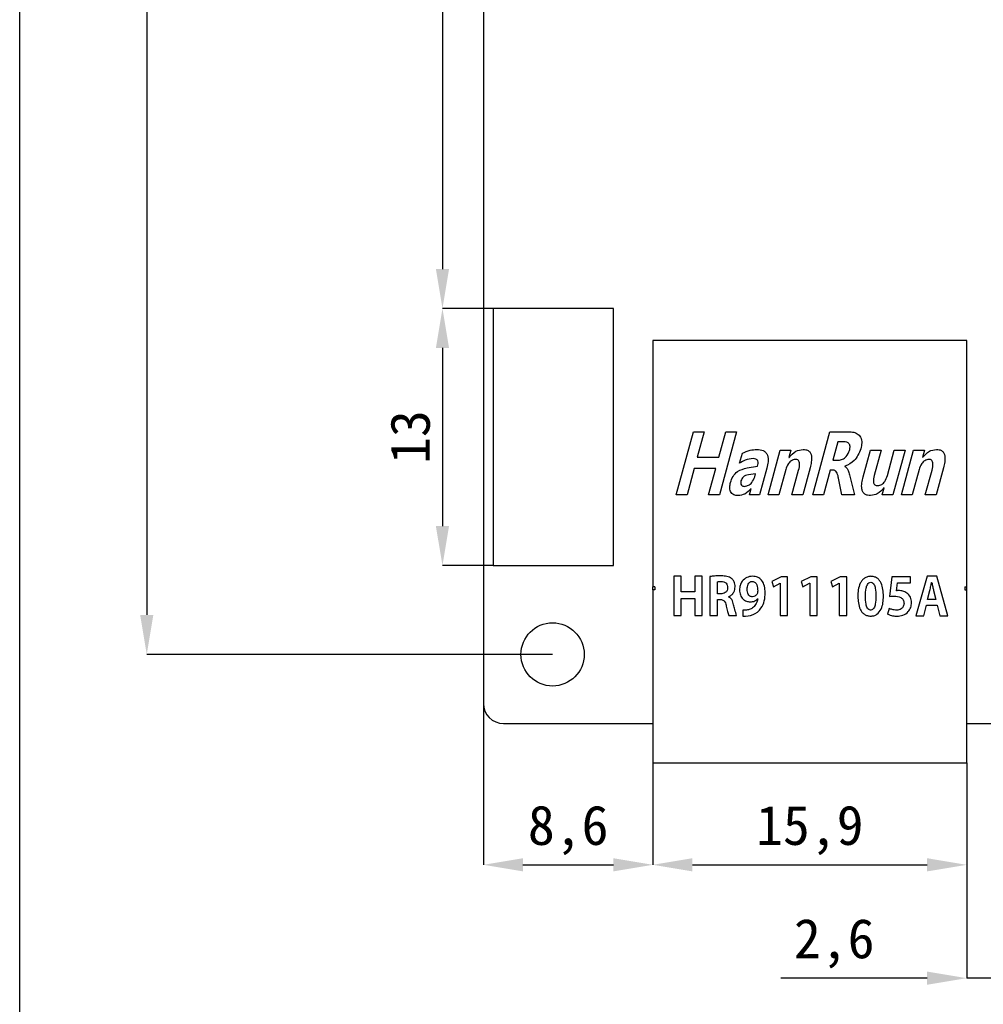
# Model space of a CAD drawing. Header units: millimetres. Extents: x 1628 to 1925, y 2096 to 2516.
# Tile 20 of 40: x 1628 to 1676, y 2345 to 2394. Entities that reach past the tile are written whole.
import ezdxf

# ---------------------------------------------------------------- set-up
doc = ezdxf.new("R2010")
doc.units = ezdxf.units.MM
doc.styles.add('黑体高度2mm', font='simhei.ttf', dxfattribs={"height": 2})
doc.dimstyles.new('红色高度2mm', dxfattribs={"dimtxt": 2, "dimasz": 2, "dimexe": 0, "dimexo": 0, "dimtad": 1, "dimdec": 1, "dimtxsty": '黑体高度2mm', "dimcen": 2.5, "dimclrd": 1, "dimclre": 1, "dimclrt": 1, "dimadec": 0, "dimazin": 0, "dimtfac": 1, "dimtdec": 1, "dimtmove": 0, "dimatfit": 3, "dimfxl": 1, "dimarcsym": 0})

# ---------------------------------------------------------------- blocks, each defined once
blk = doc.blocks.new('*D22')
at = {"color": 1, "lineweight": -2, "transparency": 16777216}
for p, q in [((1654.5, 2430.303), (1633.96, 2430.303)), ((1633.96, 2428.303), (1633.96, 2364.303)), ((1654.5, 2362.303), (1633.96, 2362.303))]:
    blk.add_line(p, q, dxfattribs=at)
at = {"color": 1, "transparency": 16777216}
for points in [[(1633.626, 2428.303), (1634.293, 2428.303), (1633.96, 2430.303)], [(1633.626, 2364.303), (1634.293, 2364.303), (1633.96, 2362.303)]]:
    blk.add_solid(points, dxfattribs=at)
at = {"layer": 'Defpoints', "color": 0, "transparency": 16777216}
for p in [(1654.5, 2430.303), (1633.96, 2362.303), (1654.5, 2362.303)]:
    blk.add_point(p, dxfattribs=at)
at = {"color": 1, "transparency": 16777216, "insert": (1632.335, 2396.303), "char_height": 2, "attachment_point": 5, "rotation": 90, "style": '黑体高度2mm'}
blk.add_mtext('68', dxfattribs=at)
blk = doc.blocks.new('*D33')
at = {"color": 1, "lineweight": -2, "transparency": 16777216}
for p, q in [((1651.5, 2379.823), (1648.927, 2379.823)), ((1648.927, 2377.823), (1648.927, 2368.803)), ((1651.5, 2366.803), (1648.927, 2366.803))]:
    blk.add_line(p, q, dxfattribs=at)
at = {"color": 1, "transparency": 16777216}
for points in [[(1648.593, 2377.823), (1649.26, 2377.823), (1648.927, 2379.823)], [(1648.593, 2368.803), (1649.26, 2368.803), (1648.927, 2366.803)]]:
    blk.add_solid(points, dxfattribs=at)
at = {"layer": 'Defpoints', "color": 0, "transparency": 16777216}
for p in [(1651.5, 2379.823), (1648.927, 2366.803), (1651.5, 2366.803)]:
    blk.add_point(p, dxfattribs=at)
at = {"color": 1, "transparency": 16777216, "insert": (1647.302, 2373.313), "char_height": 2, "attachment_point": 5, "rotation": 90, "style": '黑体高度2mm'}
blk.add_mtext('13', dxfattribs=at)
blk = doc.blocks.new('*D44')
at = {"color": 1, "lineweight": -2, "transparency": 16777216}
for p, q in [((1659.58, 2356.803), (1659.58, 2351.646)), ((1675.46, 2356.803), (1675.46, 2351.646)), ((1661.58, 2351.646), (1673.46, 2351.646))]:
    blk.add_line(p, q, dxfattribs=at)
at = {"color": 1, "transparency": 16777216}
for points in [[(1661.58, 2351.98), (1661.58, 2351.313), (1659.58, 2351.646)], [(1673.46, 2351.98), (1673.46, 2351.313), (1675.46, 2351.646)]]:
    blk.add_solid(points, dxfattribs=at)
at = {"layer": 'Defpoints', "color": 0, "transparency": 16777216}
for p in [(1659.58, 2356.803), (1675.46, 2356.803), (1675.46, 2351.646)]:
    blk.add_point(p, dxfattribs=at)
at = {"color": 1, "transparency": 16777216, "insert": (1667.52, 2353.395), "char_height": 2, "attachment_point": 5, "style": '黑体高度2mm'}
blk.add_mtext('15,9', dxfattribs=at)
blk = doc.blocks.new('*D81')
at = {"color": 1, "lineweight": -2, "transparency": 16777216}
for p, q in [((1651.5, 2412.783), (1648.927, 2412.783)), ((1648.927, 2410.783), (1648.927, 2381.823)), ((1651.5, 2379.823), (1648.927, 2379.823))]:
    blk.add_line(p, q, dxfattribs=at)
at = {"color": 1, "transparency": 16777216}
for points in [[(1648.593, 2410.783), (1649.26, 2410.783), (1648.927, 2412.783)], [(1648.593, 2381.823), (1649.26, 2381.823), (1648.927, 2379.823)]]:
    blk.add_solid(points, dxfattribs=at)
at = {"layer": 'Defpoints', "color": 0, "transparency": 16777216}
for p in [(1651.5, 2412.783), (1648.927, 2379.823), (1651.5, 2379.823)]:
    blk.add_point(p, dxfattribs=at)
at = {"color": 1, "transparency": 16777216, "insert": (1647.302, 2396.303), "char_height": 2, "attachment_point": 5, "rotation": 90, "style": '黑体高度2mm'}
blk.add_mtext('33', dxfattribs=at)
blk = doc.blocks.new('*D83')
at = {"color": 1, "lineweight": -2, "transparency": 16777216}
for p, q in [((1675.46, 2356.803), (1675.46, 2345.906)), ((1678.08, 2356.803), (1678.08, 2345.906)), ((1673.46, 2345.906), (1666.053, 2345.906)), ((1678.08, 2345.906), (1675.46, 2345.906)), ((1680.08, 2345.906), (1682.08, 2345.906))]:
    blk.add_line(p, q, dxfattribs=at)
at = {"color": 1, "transparency": 16777216}
for points in [[(1673.46, 2346.239), (1673.46, 2345.572), (1675.46, 2345.906)], [(1680.08, 2346.239), (1680.08, 2345.572), (1678.08, 2345.906)]]:
    blk.add_solid(points, dxfattribs=at)
at = {"layer": 'Defpoints', "color": 0, "transparency": 16777216}
for p in [(1675.46, 2356.803), (1678.08, 2356.803), (1675.46, 2345.906)]:
    blk.add_point(p, dxfattribs=at)
at = {"color": 1, "transparency": 16777216, "insert": (1668.756, 2347.654), "char_height": 2, "attachment_point": 5, "style": '黑体高度2mm'}
blk.add_mtext('2,6', dxfattribs=at)
blk = doc.blocks.new('*D87')
at = {"color": 1, "lineweight": -2, "transparency": 16777216}
for p, q in [((1651, 2359.819), (1651, 2351.646)), ((1659.58, 2359.819), (1659.58, 2351.646)), ((1653, 2351.646), (1657.58, 2351.646))]:
    blk.add_line(p, q, dxfattribs=at)
at = {"color": 1, "transparency": 16777216}
for points in [[(1653, 2351.98), (1653, 2351.313), (1651, 2351.646)], [(1657.58, 2351.98), (1657.58, 2351.313), (1659.58, 2351.646)]]:
    blk.add_solid(points, dxfattribs=at)
at = {"layer": 'Defpoints', "color": 0, "transparency": 16777216}
for p in [(1651, 2359.819), (1659.58, 2359.819), (1659.58, 2351.646)]:
    blk.add_point(p, dxfattribs=at)
at = {"color": 1, "transparency": 16777216, "insert": (1655.29, 2353.395), "char_height": 2, "attachment_point": 5, "style": '黑体高度2mm'}
blk.add_mtext('8,6', dxfattribs=at)

msp = doc.modelspace()

# ---------------------------------------------------------------- linework, layer by layer
at = {"color": 7, "linetype": 'Continuous', "lineweight": 25}
for p, q in [((1651, 2432.787), (1651, 2359.819)), ((1657.58, 2379.823), (1651.5, 2379.823)), ((1651.5, 2379.823), (1651.5, 2366.803)), ((1657.58, 2366.803), (1657.58, 2379.823)), ((1659.58, 2378.203), (1659.58, 2365.73)), ((1659.68, 2378.203), (1659.58, 2378.203)), ((1675.36, 2378.203), (1659.68, 2378.203)), ((1675.46, 2378.203), (1675.36, 2378.203)), ((1675.46, 2365.73), (1675.46, 2378.203)), ((1660.76, 2370.385), (1661.632, 2373.585)), ((1661.632, 2373.585), (1662.179, 2373.585)), ((1662.179, 2373.585), (1661.827, 2372.298)), ((1662.92, 2372.298), (1663.271, 2373.585)), ((1663.818, 2373.585), (1662.945, 2370.385)), ((1663.271, 2373.585), (1663.818, 2373.585)), ((1667.667, 2370.385), (1668.54, 2373.585)), ((1668.54, 2373.585), (1669.429, 2373.585)), ((1668.945, 2373.078), (1668.69, 2372.141)), ((1669.228, 2373.078), (1668.945, 2373.078)), ((1663.966, 2371.985), (1664.106, 2372.495)), ((1665.404, 2370.385), (1666.021, 2372.649)), ((1666.021, 2372.649), (1666.567, 2372.649)), ((1666.567, 2372.649), (1666.465, 2372.273)), ((1670.217, 2371.293), (1670.587, 2372.649)), ((1670.587, 2372.649), (1671.133, 2372.649)), ((1671.133, 2372.649), (1670.781, 2371.357)), ((1671.446, 2371.365), (1671.796, 2372.649)), ((1672.343, 2372.649), (1671.726, 2370.385)), ((1671.796, 2372.649), (1672.343, 2372.649)), ((1672.155, 2370.385), (1672.772, 2372.649)), ((1672.772, 2372.649), (1673.318, 2372.649)), ((1673.318, 2372.649), (1673.216, 2372.273)), ((1661.827, 2372.298), (1662.92, 2372.298)), ((1666.465, 2372.273), (1666.471, 2372.273)), ((1668.69, 2372.141), (1668.962, 2372.141)), ((1673.216, 2372.273), (1673.223, 2372.273)), ((1661.668, 2371.712), (1661.306, 2370.385)), ((1662.76, 2371.712), (1661.668, 2371.712)), ((1662.399, 2370.385), (1662.76, 2371.712)), ((1664.345, 2371.751), (1664.878, 2371.834)), ((1664.774, 2371.454), (1664.412, 2371.4)), ((1664.732, 2371.298), (1664.774, 2371.454)), ((1665.345, 2371.743), (1664.974, 2370.385)), ((1666.299, 2371.665), (1665.95, 2370.385)), ((1666.613, 2370.385), (1666.955, 2371.637)), ((1667.535, 2371.761), (1667.16, 2370.385)), ((1668.554, 2371.634), (1668.213, 2370.385)), ((1668.718, 2371.634), (1668.554, 2371.634)), ((1669.297, 2371.834), (1669.295, 2371.825)), ((1673.05, 2371.665), (1672.701, 2370.385)), ((1673.365, 2370.385), (1673.706, 2371.637)), ((1674.286, 2371.761), (1673.911, 2370.385)), ((1669.148, 2370.385), (1668.976, 2371.224)), ((1669.552, 2371.337), (1669.774, 2370.385)), ((1661.306, 2370.385), (1660.76, 2370.385)), ((1662.945, 2370.385), (1662.399, 2370.385)), ((1664.467, 2370.385), (1664.556, 2370.709)), ((1664.974, 2370.385), (1664.467, 2370.385)), ((1664.556, 2370.709), (1664.549, 2370.709)), ((1665.95, 2370.385), (1665.404, 2370.385)), ((1667.16, 2370.385), (1666.613, 2370.385)), ((1668.213, 2370.385), (1667.667, 2370.385)), ((1669.774, 2370.385), (1669.148, 2370.385)), ((1671.179, 2370.385), (1671.277, 2370.746)), ((1671.726, 2370.385), (1671.179, 2370.385)), ((1671.277, 2370.746), (1671.269, 2370.746)), ((1672.701, 2370.385), (1672.155, 2370.385)), ((1673.911, 2370.385), (1673.365, 2370.385)), ((1651.5, 2366.803), (1657.58, 2366.803)), ((1661.017, 2366.266), (1660.634, 2366.266)), ((1660.634, 2366.266), (1660.634, 2364.269)), ((1661.017, 2365.466), (1661.017, 2366.266)), ((1661.696, 2366.266), (1661.696, 2365.466)), ((1662.079, 2366.266), (1661.696, 2366.266)), ((1662.079, 2364.269), (1662.079, 2366.266)), ((1662.467, 2366.246), (1662.468, 2364.27)), ((1662.851, 2365.37), (1662.851, 2365.984)), ((1664.607, 2366), (1664.608, 2366)), ((1666.07, 2366.238), (1665.59, 2366)), ((1665.59, 2366), (1665.674, 2365.727)), ((1665.674, 2365.727), (1666.012, 2365.904)), ((1666.012, 2365.904), (1666.018, 2365.904)), ((1666.018, 2365.904), (1666.018, 2364.278)), ((1666.396, 2366.238), (1666.07, 2366.238)), ((1666.396, 2364.278), (1666.396, 2366.238)), ((1667.566, 2366.238), (1667.086, 2366)), ((1667.086, 2366), (1667.17, 2365.727)), ((1667.17, 2365.727), (1667.509, 2365.904)), ((1667.509, 2365.904), (1667.514, 2365.904)), ((1667.514, 2365.904), (1667.514, 2364.278)), ((1667.892, 2366.238), (1667.566, 2366.238)), ((1667.892, 2364.278), (1667.892, 2366.238)), ((1669.063, 2366.238), (1668.583, 2366)), ((1668.583, 2366), (1668.666, 2365.727)), ((1668.666, 2365.727), (1669.005, 2365.904)), ((1669.005, 2365.904), (1669.01, 2365.904)), ((1669.01, 2365.904), (1669.01, 2364.278)), ((1669.389, 2366.238), (1669.063, 2366.238)), ((1669.389, 2364.278), (1669.389, 2366.238)), ((1671.68, 2366.239), (1671.56, 2365.242)), ((1672.619, 2366.239), (1671.68, 2366.239)), ((1671.901, 2365.528), (1671.954, 2365.928)), ((1671.954, 2365.928), (1672.619, 2365.928)), ((1672.619, 2365.928), (1672.619, 2366.239)), ((1673.462, 2366.263), (1672.893, 2364.264)), ((1673.946, 2366.263), (1673.462, 2366.263)), ((1673.685, 2365.952), (1673.694, 2365.952)), ((1674.507, 2364.264), (1673.946, 2366.263)), ((1659.68, 2365.73), (1659.58, 2365.73)), ((1659.58, 2365.566), (1659.58, 2365.73)), ((1659.58, 2365.566), (1659.58, 2356.803)), ((1659.68, 2365.566), (1659.58, 2365.566)), ((1659.68, 2365.73), (1659.68, 2365.566)), ((1661.696, 2365.466), (1661.017, 2365.466)), ((1673.477, 2365.08), (1673.597, 2365.542)), ((1673.785, 2365.539), (1673.905, 2365.08)), ((1675.36, 2365.73), (1675.46, 2365.73)), ((1675.36, 2365.73), (1675.36, 2365.566)), ((1675.36, 2365.566), (1675.46, 2365.566)), ((1675.46, 2365.566), (1675.46, 2365.73)), ((1675.46, 2356.803), (1675.46, 2365.566)), ((1661.017, 2364.269), (1661.017, 2365.132)), ((1661.017, 2365.132), (1661.696, 2365.132)), ((1661.696, 2365.132), (1661.696, 2364.269)), ((1663.009, 2365.369), (1662.851, 2365.37)), ((1662.851, 2364.27), (1662.851, 2365.083)), ((1662.851, 2365.083), (1662.981, 2365.083)), ((1663.402, 2365.216), (1663.402, 2365.224)), ((1664.878, 2365.117), (1664.886, 2365.115)), ((1673.905, 2365.08), (1673.477, 2365.08)), ((1664.125, 2364.541), (1664.126, 2364.239)), ((1670.601, 2364.547), (1670.599, 2364.547)), ((1671.531, 2364.636), (1671.456, 2364.344)), ((1673.284, 2364.264), (1673.422, 2364.794)), ((1673.422, 2364.794), (1673.959, 2364.794)), ((1673.959, 2364.794), (1674.103, 2364.264)), ((1660.634, 2364.269), (1661.017, 2364.269)), ((1661.696, 2364.269), (1662.079, 2364.269)), ((1662.468, 2364.27), (1662.851, 2364.27)), ((1663.42, 2364.27), (1663.814, 2364.27)), ((1666.018, 2364.278), (1666.396, 2364.278)), ((1667.514, 2364.278), (1667.892, 2364.278)), ((1669.01, 2364.278), (1669.389, 2364.278)), ((1670.596, 2364.241), (1670.596, 2364.241)), ((1672.893, 2364.264), (1673.284, 2364.264)), ((1674.103, 2364.264), (1674.507, 2364.264)), ((1652.016, 2358.803), (1659.58, 2358.803)), ((1675.46, 2358.803), (1678.08, 2358.803)), ((1659.58, 2356.803), (1675.46, 2356.803))]:
    msp.add_line(p, q, dxfattribs=at)
msp.add_lwpolyline([(1627.529, 2516.095), (1924.529, 2516.095), (1924.529, 2096.095), (1627.529, 2096.095)], close=True)
msp.add_circle((1654.5, 2362.303), 1.6)
msp.add_arc((1652.016, 2359.819), 1.016, 180, 270, dxfattribs=at)
for points, knots in [([(1669.429, 2373.585), (1669.513, 2373.582), (1669.682, 2373.576), (1669.927, 2373.501), (1670.126, 2373.302), (1670.165, 2373.008), (1670.121, 2372.816), (1670.099, 2372.72)], [0, 0, 0, 0, 0.18762, 0.374628, 0.560005, 0.779109, 1, 1, 1, 1]), ([(1669.53, 2372.637), (1669.542, 2372.691), (1669.567, 2372.797), (1669.544, 2372.941), (1669.467, 2373.023), (1669.367, 2373.071), (1669.283, 2373.075), (1669.228, 2373.078)], [0, 0, 0, 0, 0.250973, 0.499234, 0.624192, 0.74954, 1, 1, 1, 1]), ([(1664.106, 2372.495), (1664.237, 2372.553), (1664.473, 2372.655), (1664.728, 2372.678), (1664.84, 2372.688)], [0, 0, 0, 0, 0.559592, 1, 1, 1, 1]), ([(1664.84, 2372.688), (1664.951, 2372.681), (1665.118, 2372.67), (1665.302, 2372.539), (1665.41, 2372.344), (1665.42, 2372.061), (1665.37, 2371.849), (1665.345, 2371.743)], [0, 0, 0, 0, 0.249408, 0.374354, 0.499313, 0.748934, 1, 1, 1, 1]), ([(1666.471, 2372.273), (1666.577, 2372.398), (1666.766, 2372.621), (1667.051, 2372.667), (1667.176, 2372.688)], [0, 0, 0, 0, 0.560962, 1, 1, 1, 1]), ([(1667.176, 2372.688), (1667.226, 2372.685), (1667.326, 2372.68), (1667.467, 2372.619), (1667.564, 2372.498), (1667.618, 2372.304), (1667.606, 2372.051), (1667.559, 2371.858), (1667.535, 2371.761)], [0, 0, 0, 0, 0.125178, 0.249844, 0.374341, 0.499305, 0.749322, 1, 1, 1, 1]), ([(1668.962, 2372.141), (1669.037, 2372.152), (1669.188, 2372.172), (1669.408, 2372.348), (1669.484, 2372.528), (1669.53, 2372.637)], [0, 0, 0, 0, 0.279851, 0.560585, 1, 1, 1, 1]), ([(1670.099, 2372.72), (1670.008, 2372.498), (1669.846, 2372.101), (1669.465, 2371.915), (1669.297, 2371.834)], [0, 0, 0, 0, 0.559529, 1, 1, 1, 1]), ([(1673.223, 2372.273), (1673.328, 2372.398), (1673.517, 2372.621), (1673.802, 2372.667), (1673.927, 2372.688)], [0, 0, 0, 0, 0.560962, 1, 1, 1, 1]), ([(1673.927, 2372.688), (1673.977, 2372.685), (1674.077, 2372.68), (1674.218, 2372.619), (1674.315, 2372.498), (1674.369, 2372.304), (1674.357, 2372.051), (1674.31, 2371.858), (1674.286, 2371.761)], [0, 0, 0, 0, 0.125178, 0.249844, 0.374341, 0.499305, 0.749322, 1, 1, 1, 1]), ([(1664.649, 2372.22), (1664.513, 2372.202), (1664.268, 2372.171), (1664.059, 2372.042), (1663.966, 2371.985)], [0, 0, 0, 0, 0.558905, 1, 1, 1, 1]), ([(1664.878, 2371.834), (1664.888, 2371.878), (1664.909, 2371.967), (1664.9, 2372.087), (1664.846, 2372.164), (1664.766, 2372.213), (1664.696, 2372.217), (1664.649, 2372.22)], [0, 0, 0, 0, 0.250969, 0.500057, 0.625041, 0.750174, 1, 1, 1, 1]), ([(1666.788, 2372.181), (1666.719, 2372.165), (1666.579, 2372.133), (1666.402, 2371.939), (1666.338, 2371.769), (1666.299, 2371.665)], [0, 0, 0, 0, 0.278163, 0.55919, 1, 1, 1, 1]), ([(1666.955, 2371.637), (1666.983, 2371.747), (1667.018, 2371.886), (1666.989, 2372.053), (1666.948, 2372.129), (1666.873, 2372.175), (1666.817, 2372.179), (1666.788, 2372.181)], [0, 0, 0, 0, 0.500327, 0.625723, 0.750468, 0.874849, 1, 1, 1, 1]), ([(1673.54, 2372.181), (1673.47, 2372.165), (1673.331, 2372.133), (1673.153, 2371.939), (1673.089, 2371.769), (1673.05, 2371.665)], [0, 0, 0, 0, 0.278163, 0.5591898, 1, 1, 1, 1]), ([(1673.706, 2371.637), (1673.734, 2371.747), (1673.769, 2371.886), (1673.74, 2372.053), (1673.7, 2372.129), (1673.624, 2372.175), (1673.568, 2372.179), (1673.54, 2372.181)], [0, 0, 0, 0, 0.500327, 0.625723, 0.750468, 0.874849, 1, 1, 1, 1]), ([(1663.506, 2371.012), (1663.543, 2371.117), (1663.615, 2371.327), (1663.893, 2371.632), (1664.173, 2371.706), (1664.345, 2371.751)], [0, 0, 0, 0, 0.281001, 0.561277, 1, 1, 1, 1]), ([(1664.412, 2371.4), (1664.364, 2371.39), (1664.269, 2371.37), (1664.114, 2371.278), (1664.064, 2371.16), (1664.034, 2371.088)], [0, 0, 0, 0, 0.281394, 0.562134, 1, 1, 1, 1]), ([(1668.976, 2371.224), (1668.958, 2371.31), (1668.933, 2371.438), (1668.86, 2371.579), (1668.784, 2371.628), (1668.74, 2371.632), (1668.718, 2371.634)], [0, 0, 0, 0, 0.5012368, 0.7499158, 0.8750048, 1, 1, 1, 1]), ([(1669.295, 2371.825), (1669.335, 2371.791), (1669.418, 2371.723), (1669.493, 2371.547), (1669.53, 2371.416), (1669.552, 2371.337)], [0, 0, 0, 0, 0.277937, 0.558572, 1, 1, 1, 1]), ([(1663.9, 2370.346), (1663.821, 2370.353), (1663.703, 2370.363), (1663.575, 2370.456), (1663.487, 2370.585), (1663.455, 2370.785), (1663.489, 2370.936), (1663.506, 2371.012)], [0, 0, 0, 0, 0.24939, 0.374645, 0.499851, 0.749085, 1, 1, 1, 1]), ([(1664.034, 2371.088), (1664.026, 2371.051), (1664.011, 2370.978), (1664.048, 2370.873), (1664.133, 2370.82), (1664.192, 2370.816), (1664.221, 2370.815)], [0, 0, 0, 0, 0.281024, 0.559324, 0.778983, 1, 1, 1, 1]), ([(1664.221, 2370.815), (1664.291, 2370.827), (1664.43, 2370.852), (1664.622, 2371.028), (1664.69, 2371.196), (1664.732, 2371.298)], [0, 0, 0, 0, 0.279203, 0.560109, 1, 1, 1, 1]), ([(1670.599, 2370.346), (1670.547, 2370.349), (1670.445, 2370.354), (1670.299, 2370.415), (1670.194, 2370.534), (1670.135, 2370.734), (1670.144, 2370.994), (1670.193, 2371.194), (1670.217, 2371.293)], [0, 0, 0, 0, 0.125201, 0.24998, 0.374434, 0.499386, 0.749318, 1, 1, 1, 1]), ([(1670.781, 2371.357), (1670.755, 2371.251), (1670.723, 2371.12), (1670.758, 2370.962), (1670.806, 2370.895), (1670.88, 2370.858), (1670.933, 2370.855), (1670.96, 2370.854)], [0, 0, 0, 0, 0.4997521, 0.6251197, 0.7498094, 0.8746467, 1, 1, 1, 1]), ([(1670.96, 2370.854), (1671.03, 2370.868), (1671.17, 2370.895), (1671.349, 2371.09), (1671.409, 2371.26), (1671.446, 2371.365)], [0, 0, 0, 0, 0.278447, 0.559097, 1, 1, 1, 1]), ([(1664.549, 2370.709), (1664.45, 2370.598), (1664.273, 2370.402), (1664.014, 2370.363), (1663.9, 2370.346)], [0, 0, 0, 0, 0.560615, 1, 1, 1, 1]), ([(1671.269, 2370.746), (1671.168, 2370.628), (1670.988, 2370.417), (1670.717, 2370.368), (1670.599, 2370.346)], [0, 0, 0, 0, 0.5614186, 1, 1, 1, 1]), ([(1662.983, 2366.286), (1662.886, 2366.284), (1662.714, 2366.281), (1662.543, 2366.257), (1662.467, 2366.246)], [0, 0, 0, 0, 0.560004, 1, 1, 1, 1]), ([(1662.851, 2365.984), (1662.884, 2365.99), (1662.942, 2366), (1663.001, 2366), (1663.027, 2366)], [0, 0, 0, 0, 0.559589, 1, 1, 1, 1]), ([(1663.743, 2365.724), (1663.732, 2365.814), (1663.716, 2365.949), (1663.62, 2366.106), (1663.474, 2366.215), (1663.252, 2366.275), (1663.073, 2366.283), (1662.983, 2366.286)], [0, 0, 0, 0, 0.24965, 0.37465, 0.4995, 0.749869, 1, 1, 1, 1]), ([(1663.027, 2366), (1663.075, 2365.996), (1663.172, 2365.989), (1663.297, 2365.921), (1663.351, 2365.803), (1663.357, 2365.728), (1663.36, 2365.69)], [0, 0, 0, 0, 0.280275, 0.559337, 0.779033, 1, 1, 1, 1]), ([(1664.621, 2366.262), (1664.52, 2366.251), (1664.32, 2366.227), (1664.102, 2366.034), (1663.983, 2365.803), (1663.97, 2365.647), (1663.964, 2365.568)], [0, 0, 0, 0, 0.279895, 0.558874, 0.779279, 1, 1, 1, 1]), ([(1664.347, 2365.603), (1664.355, 2365.691), (1664.367, 2365.824), (1664.463, 2365.951), (1664.542, 2365.993), (1664.585, 2365.998), (1664.607, 2366)], [0, 0, 0, 0, 0.499167, 0.748965, 0.874392, 1, 1, 1, 1]), ([(1664.608, 2366), (1664.633, 2365.997), (1664.684, 2365.991), (1664.774, 2365.937), (1664.866, 2365.776), (1664.875, 2365.623), (1664.881, 2365.521)], [0, 0, 0, 0, 0.125355, 0.25053, 0.499781, 1, 1, 1, 1]), ([(1665.264, 2365.433), (1665.257, 2365.544), (1665.245, 2365.764), (1665.115, 2366.052), (1664.882, 2366.236), (1664.708, 2366.254), (1664.621, 2366.262)], [0, 0, 0, 0, 0.280936, 0.560706, 0.779864, 1, 1, 1, 1]), ([(1670.609, 2366.26), (1670.553, 2366.255), (1670.44, 2366.246), (1670.283, 2366.172), (1670.158, 2366.054), (1670.043, 2365.858), (1669.962, 2365.583), (1669.953, 2365.357), (1669.949, 2365.244)], [0, 0, 0, 0, 0.125019, 0.249876, 0.374776, 0.499883, 0.749705, 1, 1, 1, 1]), ([(1670.332, 2365.252), (1670.336, 2365.389), (1670.341, 2365.594), (1670.416, 2365.82), (1670.502, 2365.934), (1670.57, 2365.947), (1670.604, 2365.954)], [0, 0, 0, 0, 0.501406, 0.751492, 0.876358, 1, 1, 1, 1]), ([(1670.604, 2365.954), (1670.638, 2365.947), (1670.706, 2365.935), (1670.793, 2365.821), (1670.856, 2365.592), (1670.862, 2365.388), (1670.866, 2365.252)], [0, 0, 0, 0, 0.123878, 0.248556, 0.498633, 1, 1, 1, 1]), ([(1671.249, 2365.259), (1671.233, 2365.484), (1671.214, 2365.764), (1671.052, 2366.058), (1670.93, 2366.174), (1670.775, 2366.245), (1670.665, 2366.255), (1670.609, 2366.26)], [0, 0, 0, 0, 0.498725, 0.624167, 0.749376, 0.874583, 1, 1, 1, 1]), ([(1673.597, 2365.542), (1673.614, 2365.618), (1673.646, 2365.755), (1673.673, 2365.891), (1673.685, 2365.952)], [0, 0, 0, 0, 0.5599955, 1, 1, 1, 1]), ([(1673.694, 2365.952), (1673.71, 2365.875), (1673.738, 2365.737), (1673.77, 2365.6), (1673.785, 2365.539)], [0, 0, 0, 0, 0.5600041, 1, 1, 1, 1]), ([(1663.36, 2365.69), (1663.355, 2365.639), (1663.345, 2365.539), (1663.247, 2365.428), (1663.127, 2365.377), (1663.049, 2365.372), (1663.009, 2365.369)], [0, 0, 0, 0, 0.279771, 0.558655, 0.779025, 1, 1, 1, 1]), ([(1663.402, 2365.224), (1663.456, 2365.251), (1663.562, 2365.306), (1663.708, 2365.474), (1663.73, 2365.63), (1663.743, 2365.724)], [0, 0, 0, 0, 0.280872, 0.561733, 1, 1, 1, 1]), ([(1663.964, 2365.568), (1663.971, 2365.483), (1663.985, 2365.312), (1664.119, 2365.106), (1664.307, 2364.983), (1664.441, 2364.97), (1664.509, 2364.963)], [0, 0, 0, 0, 0.280603, 0.559686, 0.779682, 1, 1, 1, 1]), ([(1664.126, 2364.239), (1664.305, 2364.246), (1664.661, 2364.26), (1665.061, 2364.595), (1665.24, 2365.017), (1665.256, 2365.294), (1665.264, 2365.433)], [0, 0, 0, 0, 0.280453, 0.558051, 0.778779, 1, 1, 1, 1]), ([(1664.613, 2365.224), (1664.591, 2365.225), (1664.548, 2365.229), (1664.468, 2365.265), (1664.365, 2365.383), (1664.354, 2365.515), (1664.347, 2365.603)], [0, 0, 0, 0, 0.125713, 0.251352, 0.501075, 1, 1, 1, 1]), ([(1664.881, 2365.521), (1664.881, 2365.493), (1664.882, 2365.443), (1664.867, 2365.396), (1664.86, 2365.375)], [0, 0, 0, 0, 0.560948, 1, 1, 1, 1]), ([(1672.011, 2365.536), (1671.99, 2365.536), (1671.954, 2365.535), (1671.917, 2365.53), (1671.901, 2365.528)], [0, 0, 0, 0, 0.55993, 1, 1, 1, 1]), ([(1672.673, 2364.923), (1672.663, 2365.019), (1672.644, 2365.21), (1672.458, 2365.417), (1672.235, 2365.521), (1672.085, 2365.531), (1672.011, 2365.536)], [0, 0, 0, 0, 0.280249, 0.558502, 0.779135, 1, 1, 1, 1]), ([(1662.981, 2365.083), (1663.03, 2365.08), (1663.128, 2365.075), (1663.256, 2364.941), (1663.28, 2364.819), (1663.295, 2364.744)], [0, 0, 0, 0, 0.280135, 0.558087, 1, 1, 1, 1]), ([(1663.666, 2364.822), (1663.641, 2364.912), (1663.606, 2365.037), (1663.5, 2365.167), (1663.434, 2365.2), (1663.402, 2365.216)], [0, 0, 0, 0, 0.559471, 0.779761, 1, 1, 1, 1]), ([(1664.886, 2365.115), (1664.865, 2365.036), (1664.823, 2364.88), (1664.684, 2364.695), (1664.504, 2364.583), (1664.379, 2364.56), (1664.316, 2364.549)], [0, 0, 0, 0, 0.2801523, 0.5598189, 0.7796978, 1, 1, 1, 1]), ([(1664.509, 2364.963), (1664.587, 2364.97), (1664.728, 2364.982), (1664.832, 2365.076), (1664.878, 2365.117)], [0, 0, 0, 0, 0.559766, 1, 1, 1, 1]), ([(1664.86, 2365.375), (1664.844, 2365.351), (1664.813, 2365.304), (1664.73, 2365.241), (1664.657, 2365.23), (1664.613, 2365.224)], [0, 0, 0, 0, 0.280475, 0.561409, 1, 1, 1, 1]), ([(1669.949, 2365.244), (1669.965, 2365.019), (1669.987, 2364.737), (1670.152, 2364.444), (1670.275, 2364.328), (1670.43, 2364.256), (1670.541, 2364.246), (1670.596, 2364.241)], [0, 0, 0, 0, 0.498622, 0.62408, 0.749332, 0.874569, 1, 1, 1, 1]), ([(1670.599, 2364.547), (1670.565, 2364.554), (1670.497, 2364.567), (1670.409, 2364.681), (1670.343, 2364.91), (1670.336, 2365.115), (1670.332, 2365.252)], [0, 0, 0, 0, 0.123798, 0.248548, 0.498586, 1, 1, 1, 1]), ([(1670.596, 2364.241), (1670.653, 2364.245), (1670.766, 2364.254), (1670.973, 2364.354), (1671.148, 2364.591), (1671.236, 2364.92), (1671.244, 2365.146), (1671.249, 2365.259)], [0, 0, 0, 0, 0.125253, 0.250318, 0.498775, 0.749127, 1, 1, 1, 1]), ([(1670.866, 2365.252), (1670.862, 2365.115), (1670.857, 2364.91), (1670.791, 2364.68), (1670.704, 2364.566), (1670.635, 2364.553), (1670.601, 2364.547)], [0, 0, 0, 0, 0.501399, 0.751491, 0.87626, 1, 1, 1, 1]), ([(1671.56, 2365.242), (1671.601, 2365.246), (1671.675, 2365.253), (1671.749, 2365.254), (1671.782, 2365.254)], [0, 0, 0, 0, 0.559981, 1, 1, 1, 1]), ([(1671.782, 2365.254), (1671.902, 2365.247), (1672.053, 2365.238), (1672.197, 2365.135), (1672.273, 2365.042), (1672.283, 2364.952), (1672.289, 2364.893)], [0, 0, 0, 0, 0.499107, 0.624861, 0.750513, 1, 1, 1, 1]), ([(1672.289, 2364.893), (1672.283, 2364.838), (1672.269, 2364.729), (1672.159, 2364.616), (1672.032, 2364.556), (1671.947, 2364.55), (1671.904, 2364.547)], [0, 0, 0, 0, 0.27979, 0.558425, 0.779137, 1, 1, 1, 1]), ([(1671.925, 2364.241), (1672.031, 2364.25), (1672.243, 2364.269), (1672.496, 2364.44), (1672.647, 2364.674), (1672.664, 2364.84), (1672.673, 2364.923)], [0, 0, 0, 0, 0.280541, 0.559686, 0.779779, 1, 1, 1, 1]), ([(1663.295, 2364.744), (1663.313, 2364.654), (1663.344, 2364.493), (1663.397, 2364.338), (1663.42, 2364.27)], [0, 0, 0, 0, 0.560262, 1, 1, 1, 1]), ([(1663.814, 2364.27), (1663.783, 2364.372), (1663.727, 2364.554), (1663.685, 2364.74), (1663.666, 2364.822)], [0, 0, 0, 0, 0.559673, 1, 1, 1, 1]), ([(1664.316, 2364.549), (1664.28, 2364.545), (1664.217, 2364.538), (1664.153, 2364.54), (1664.125, 2364.541)], [0, 0, 0, 0, 0.560334, 1, 1, 1, 1]), ([(1671.904, 2364.547), (1671.832, 2364.552), (1671.702, 2364.562), (1671.583, 2364.613), (1671.531, 2364.636)], [0, 0, 0, 0, 0.559793, 1, 1, 1, 1]), ([(1671.456, 2364.344), (1671.54, 2364.31), (1671.691, 2364.25), (1671.853, 2364.244), (1671.925, 2364.241)], [0, 0, 0, 0, 0.559375, 1, 1, 1, 1])]:
    msp.add_open_spline(points, degree=3, knots=knots, dxfattribs=at)

# ---------------------------------------------------------------- dimensions: what is measured, and where the dimension line sits
at = {"color": 1}
dim = msp.add_linear_dim(base=(1633.96, 2362.303), p1=(1654.5, 2430.303), p2=(1654.5, 2362.303), angle=90, dimstyle='红色高度2mm', dxfattribs=at)
dim.commit()
dim.dimension.update_dxf_attribs({"geometry": '*D22', "text_midpoint": (1633.96, 2396.303), "dimtype": 160})
for base, p1, p2, picture, middle in [((1648.927, 2379.823), (1651.5, 2412.783), (1651.5, 2379.823), '*D81', (1647.302, 2396.303)), ((1648.927, 2366.803), (1651.5, 2379.823), (1651.5, 2366.803), '*D33', (1647.302, 2373.313))]:
    dim = msp.add_linear_dim(base=base, p1=p1, p2=p2, angle=90, dimstyle='红色高度2mm')
    dim.commit()
    dim.dimension.update_dxf_attribs({"geometry": picture, "text_midpoint": middle})
for base, p1, p2, picture, middle in [((1659.58, 2351.646), (1651, 2359.819), (1659.58, 2359.819), '*D87', (1655.29, 2353.395)), ((1675.46, 2351.646), (1659.58, 2356.803), (1675.46, 2356.803), '*D44', (1667.52, 2353.395)), ((1675.46, 2345.906), (1678.08, 2356.803), (1675.46, 2356.803), '*D83', (1668.756, 2347.654))]:
    dim = msp.add_linear_dim(base=base, p1=p1, p2=p2, dimstyle='红色高度2mm')
    dim.commit()
    dim.dimension.update_dxf_attribs({"geometry": picture, "text_midpoint": middle})

doc.saveas('drawing.dxf')
